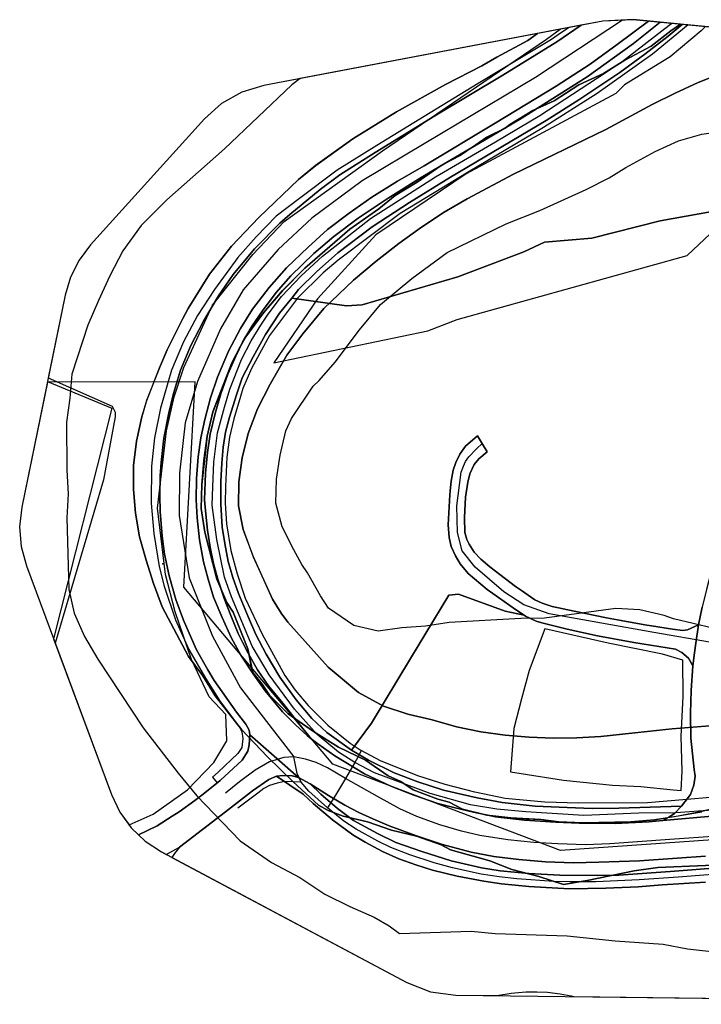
# Model space of a CAD drawing. Header units: inches. Extents: x 25 to 349, y 3 to 209.
# Tile 1 of 2: x 25 to 168, y 3 to 209. Entities that reach past the tile are written whole.
import ezdxf

# ---------------------------------------------------------------- set-up
doc = ezdxf.new("R2010")
doc.units = ezdxf.units.IN
doc.header["$MEASUREMENT"] = 0
for name, color, linetype in [('Aadt', 10, 'Continuous'), ('Aktsomhetsomraade', 10, 'Continuous'), ('Arealressursflate', 10, 'Continuous'), ('Dekningskart', 10, 'Continuous'), ('Innland_aas_fjellandskap', 10, 'Continuous'), ('Kartlagtfriluftslivsomraade', 10, 'Continuous'), ('Loesmasseflate', 10, 'Continuous'), ('Maringrenseflate', 10, 'Continuous'), ('Mulig_marin_leire', 10, 'Continuous'), ('Sportidrettplass', 10, 'Continuous'), ('Strategiskstoykart_lden', 10, 'Continuous'), ('Tettsted', 10, 'Continuous'), ('Trafikkulykke', 10, 'Continuous'), ('Veglenke', 10, 'Continuous')]:
    doc.layers.add(name, color=color, linetype=linetype)

# ---------------------------------------------------------------- blocks, each defined once
blk = doc.blocks.new('Alle_data_FeatureWriter_3_0_FMEBLOCK1')
at = {"layer": 'Arealressursflate'}
for points in [[(-15.66, -11.59, 0), (-15.98, -16.73, 0), (-16.14, -21.5, 0), (-16.09, -26.74, 0), (-15.39, -33.3, 0), (-15.17, -34.69, 0), (-15.43, -36.55, 0), (-16.14, -38.57, 0), (-18, -40.99, 0), (-19.51, -42.53, 0), (-20.69, -43.26, 0), (-21.91, -43.96, 0), (-3.69, -42.36, 0), (-4.63, -41.93, 0), (-5.37, -41.36, 0), (-6.12, -40.43, 0), (-8.36, -36.47, 0), (-9.2, -33.9, 0), (-10.04, -29.63, 0), (-10.17, -26.6, 0), (-10.21, -20.94, 0), (-9.97, -16.03, 0), (-9.57, -11.62, 0), (-9.54, -11.34, 0), (-9.02, -7.23, 0), (-7.34, 1.61, 0), (-5.36, 8.99, 0), (-4.58, 10.66, 0), (-2.75, 12.94, 0), (-0.31, 14.95, 0), (1.67, 15.83, 0), (10.63, 19.33, 0), (14.54, 20.92, 0), (16.01, 21.68, 0), (17.06, 22.34, 0), (18.08, 23.21, 0), (19.06, 24.25, 0), (19.8, 25.13, 0), (20.51, 26.26, 0), (20.99, 27.27, 0), (21.58, 28.99, 0), (21.82, 30.5, 0), (21.91, 32.16, 0), (21.73, 33.68, 0), (21.43, 35.39, 0), (20.94, 36.82, 0), (20.28, 38, 0), (19.5, 39.35, 0), (18.82, 40.06, 0), (16.77, 41.49, 0), (14.22, 43.27, 0), (12.46, 43.68, 0), (10.18, 43.96, 0), (8.18, 43.83, 0), (5.98, 43.35, 0), (4.37, 42.66, 0), (3.27, 42.05, 0), (1.37, 40.61, 0), (0.36, 39.58, 0), (0.09, 39.05, 0), (-1.18, 36.7, 0), (-2.57, 33.12, 0), (-5.14, 26.54, 0), (-6.83, 22.37, 0), (-7.9, 19.68, 0), (-8.25, 18.74, 0), (-9.45, 15.69, 0), (-11.28, 10.35, 0), (-12.81, 4.37, 0), (-13.72, 0.7, 0), (-14.44, -2.98, 0), (-15.01, -6.84, 0), (-15.31, -8.85, 0)], [(1.07, 24.29, 0), (0.94, 24.86, 0), (1.21, 25.81, 0), (2.91, 30.34, 0), (4.53, 34.91, 0), (5.33, 36.09, 0), (6.35, 36.9, 0), (7.52, 37.49, 0), (8.99, 38.04, 0), (10.56, 38.06, 0), (12.12, 37.69, 0), (13.43, 36.97, 0), (14.44, 36.08, 0), (15.39, 34.71, 0), (15.87, 33.58, 0), (15.98, 32.13, 0), (15.89, 30.65, 0), (15.19, 28.88, 0), (13.77, 27.26, 0), (11.42, 26.17, 0), (6.43, 24.1, 0), (3.56, 23.05, 0), (2.96, 22.99, 0), (2.28, 22.98, 0), (1.94, 23.09, 0), (1.47, 23.47, 0)]]:
    blk.add_polyline3d(points, close=True, dxfattribs=at)
blk = doc.blocks.new('Alle_data_FeatureWriter_3_0_FMEBLOCK2')
at = {"layer": 'Strategiskstoykart_lden'}
for points in [[(108.64, 60.63, 0), (110.13, 63.71, 0), (7.3, 73.58, 0), (7.27, 73.54, 0), (5.61, 72.39, 0), (0.78, 69.85, 0), (-3.86, 67.75, 0), (-13.83, 63.77, 0), (-18.68, 61.53, 0), (-23.52, 59.13, 0), (-33.18, 53.9, 0), (-52.57, 44.59, 0), (-62.23, 39.42, 0), (-67.04, 36.61, 0), (-71.83, 33.47, 0), (-76.6, 30.06, 0), (-81.35, 26.36, 0), (-86.08, 22.35, 0), (-92.29, 16.42, 0), (-96.7, 11.1, 0), (-100.01, 6.62, 0), (-103.5, 0.6, 0), (-106.16, -4.6, 0), (-108.14, -9.75, 0), (-109.38, -14.85, 0), (-110.11, -19.91, 0), (-110.13, -24.92, 0), (-109.17, -29.86, 0), (-107.06, -35.59, 0), (-103.04, -44.47, 0), (-101.21, -47.42, 0), (-99.83, -49.25, 0), (-91.35, -58.68, 0), (-85.01, -64.02, 0), (-79.8, -66.84, 0), (-74.67, -68.52, 0), (-69.58, -69.73, 0), (-64.46, -71.22, 0), (-59.38, -72.26, 0), (-54.32, -72.95, 0), (-49.28, -73.4, 0), (-44.25, -73.58, 0), (-39.25, -73.49, 0), (-34.26, -73.21, 0), (-19.34, -71.6, 0), (-4.39, -70.43, 0), (5.66, -70.79, 0), (20.68, -70.57, 0), (25.62, -69.53, 0), (35.54, -68.14, 0), (45.5, -67.26, 0), (50.53, -67.44, 0), (55.51, -67, 0), (69.06, -67.43, 0), (70.75, -67.31, 0), (75.24, -62.56, 0), (79.71, -54.93, 0), (81.09, -51.55, 0), (82.76, -46.42, 0), (84.83, -41.27, 0), (86.22, -36.16, 0), (90.77, -25.82, 0), (92.52, -23.37, 0), (98.34, -10.25, 0), (100.97, -0.04, 0), (103.31, 5.13, 0), (105.11, 10.27, 0), (104.31, 15.22, 0), (104.13, 20.22, 0), (102.27, 30.11, 0), (104.93, 40.32, 0), (105.72, 45.39, 0), (106.21, 50.44, 0), (107.06, 55.51, 0)], [(-86, -50.01, 0), (-91.27, -46.33, 0), (-92.96, -43.76, 0), (-95.7, -38.94, 0), (-96.92, -37.17, 0), (-98.59, -34.13, 0), (-101, -29.29, 0), (-102.35, -24.37, 0), (-102.23, -19.35, 0), (-101.46, -14.29, 0), (-100.26, -9.19, 0), (-99.07, -6.65, 0), (-94.54, 0.12, 0), (-93.27, 1.32, 0), (-89.88, 5.17, 0), (-84.82, 11.94, 0), (-80.38, 17.26, 0), (-73.84, 22.73, 0), (-66.45, 28.18, 0), (-54.09, 34.14, 0), (-47.02, 36.93, 0), (-37.31, 41.35, 0), (-32.47, 43.81, 0), (-28.98, 45.93, 0), (-22.83, 49.29, 0), (-17.98, 51.55, 0), (-13.07, 52.96, 0), (-8.1, 53.64, 0), (-3.08, 53.51, 0), (0.23, 53, 0), (12.15, 50.59, 0), (17.21, 49.94, 0), (27.29, 49.2, 0), (32.34, 48.53, 0), (37.45, 47.17, 0), (42.63, 44.75, 0), (48.38, 41.35, 0), (53.82, 36.73, 0), (58.34, 35.21, 0), (61.89, 32.28, 0), (64.83, 27.48, 0), (69.1, 24.63, 0), (71.3, 22.92, 0), (79.46, 19.81, 0), (80.73, 18.58, 0), (84.6, 13.84, 0), (87.44, 9.03, 0), (88.13, 4.06, 0), (89.39, -0.86, 0), (88.72, -5.92, 0), (86.64, -10.96, 0), (83.92, -16.28, 0), (77.86, -21.71, 0), (77.42, -22.4, 0), (72.91, -27.07, 0), (71.5, -32.18, 0), (68.36, -37.42, 0), (64.15, -42.72, 0), (61.84, -47.9, 0), (60.07, -53.03, 0), (59.57, -53.6, 0), (54.71, -55.74, 0), (49.79, -56.98, 0), (44.8, -57.24, 0), (34.79, -57.39, 0), (31.65, -60.04, 0), (30, -60.59, 0), (20.07, -61.96, 0), (12.1, -61.42, 0), (9.98, -60.89, 0), (4.75, -57.8, 0), (3.09, -57.04, 0), (-0.48, -54.76, 0), (-5.67, -52.21, 0), (-10.8, -50.55, 0), (-18.99, -48.57, 0), (-21, -47.89, 0), (-26.1, -46.72, 0), (-31.13, -46.42, 0), (-46.02, -48.41, 0), (-51.03, -48.5, 0), (-66, -49.32, 0), (-70.96, -50.14, 0), (-75.95, -50.44, 0), (-80.91, -51.18, 0)]]:
    blk.add_polyline3d(points, close=True, dxfattribs=at)
blk = doc.blocks.new('Alle_data_FeatureWriter_3_0_FMEBLOCK3')
at = {"layer": 'Strategiskstoykart_lden'}
for points in [[(-45.04, 100.15, 0), (-43, 101.61, 0), (-92.74, 92.17, 0), (-94.5, 90.85, 0), (-108.59, 77.45, 0), (-120.73, 66.73, 0), (-126.06, 61.35, 0), (-129.89, 56.07, 0), (-132.66, 50.86, 0), (-135.04, 45.68, 0), (-137.25, 40.52, 0), (-140.58, 30.26, 0), (-141.03, 25.22, 0), (-141.69, 20.16, 0), (-141.63, 10.14, 0), (-141.36, 5.15, 0), (-141.64, 0.12, 0), (-141.2, -14.88, 0), (-140.12, -19.82, 0), (-137.95, -24.68, 0), (-135.14, -29.49, 0), (-125.68, -43.86, 0), (-118.32, -53.36, 0), (-114.38, -58.1, 0), (-105.34, -67.48, 0), (-98.76, -72.03, 0), (-92.83, -75.21, 0), (-87.58, -78.67, 0), (-82.38, -81.28, 0), (-77.22, -83.47, 0), (-74.08, -85.33, 0), (-71.96, -86.95, 0), (-56.96, -86.46, 0), (-51.92, -86.94, 0), (-36.85, -87.43, 0), (-26.75, -88.48, 0), (-16.69, -89.13, 0), (-11.61, -90.13, 0), (-6.56, -90.66, 0), (3.39, -89.59, 0), (8.32, -88.5, 0), (13.29, -87.84, 0), (18.27, -87.42, 0), (28.43, -89.31, 0), (33.52, -90.56, 0), (38.58, -91.23, 0), (43.67, -92.36, 0), (48.64, -91.69, 0), (53.71, -92.61, 0), (58.76, -93.1, 0), (63.93, -95.44, 0), (69.2, -99.04, 0), (71.39, -101.46, 0), (83.24, -101.61, 0), (81.59, -99.43, 0), (76.71, -94.76, 0), (73.77, -92.84, 0), (68.48, -88.82, 0), (63.82, -85.64, 0), (63.2, -84.98, 0), (57.92, -81.12, 0), (52.69, -78.08, 0), (47.56, -76.42, 0), (42.45, -75.03, 0), (37.41, -74.51, 0), (27.37, -74.28, 0), (17.27, -73.16, 0), (2.19, -72.56, 0), (-7.82, -72.66, 0), (-17.82, -73.08, 0), (-22.78, -73.78, 0), (-32.66, -75.81, 0), (-37.61, -76.65, 0), (-42.74, -74.99, 0), (-48.39, -73.5, 0), (-52.99, -71.67, 0), (-61.28, -69.39, 0), (-63.25, -68.35, 0), (-68.39, -66.5, 0), (-73.59, -65.25, 0), (-78.62, -63.53, 0), (-83.72, -62.33, 0), (-86.86, -61.17, 0), (-88.89, -60.07, 0), (-94.24, -55.18, 0), (-99.62, -49.94, 0), (-105.04, -44.21, 0), (-110.55, -37.12, 0), (-113.13, -32.95, 0), (-116.13, -28.91, 0), (-121.64, -18.52, 0), (-123.48, -13.64, 0), (-125.04, -8.73, 0), (-126.39, -3.82, 0), (-127.28, 1.13, 0), (-127.71, 6.11, 0), (-127.65, 11.13, 0), (-127.02, 16.18, 0), (-125.93, 21.27, 0), (-124.92, 24.73, 0), (-122.25, 31.55, 0), (-120.65, 35.33, 0), (-117.35, 41.92, 0), (-116.25, 43.97, 0), (-111.75, 51.17, 0), (-107.15, 57.03, 0), (-101.39, 63.08, 0), (-93.1, 71.03, 0), (-89.51, 73.94, 0), (-81.73, 79.5, 0), (-72.57, 85.16, 0), (-62.3, 90.89, 0), (-54.68, 94.8, 0), (-51.56, 96.66, 0)], [(136.87, -30.39, 0), (135.78, -34.64, 0), (141.69, -18.96, 0), (140.94, -20.09, 0)]]:
    blk.add_polyline3d(points, close=True, dxfattribs=at)
blk = doc.blocks.new('Alle_data_FeatureWriter_3_0_FMEBLOCK4')
at = {"layer": 'Strategiskstoykart_lden'}
for points in [[(59.49, -100.8, 0), (61.13, -102.98, 0), (72.57, -103.12, 0), (77.12, -102.71, 0), (81.49, -101.39, 0), (85.51, -99.21, 0), (85.62, -99.12, 0), (78.62, -94.44, 0), (71.12, -89.96, 0), (66.17, -86.71, 0), (64.55, -85.41, 0), (60.44, -80.69, 0), (58.46, -75.81, 0), (60.39, -70.67, 0), (64.73, -66.22, 0), (69.27, -60.02, 0), (72.01, -54.82, 0), (73.76, -52.14, 0), (75.07, -49.59, 0), (77.11, -44.44, 0), (78.01, -41.31, 0), (78.82, -39.3, 0), (86.59, -20.83, 0), (87.66, -18.64, 0), (94.03, -3.16, 0), (96.39, 2.02, 0), (98.24, 7.16, 0), (100.43, 12.33, 0), (102.39, 17.48, 0), (104.75, 22.65, 0), (107.94, 31.84, 0), (110.61, 38.1, 0), (113.28, 43.3, 0), (118, 53.65, 0), (121.52, 63.92, 0), (124.88, 76.03, 0), (127.92, 84.42, 0), (128.87, 86.42, 0), (113.9, 87.86, 0), (112.16, 83.31, 0), (106.4, 62.86, 0), (104.59, 57.72, 0), (102.22, 52.54, 0), (99.51, 47.34, 0), (97.09, 43.62, 0), (93.06, 31.85, 0), (89.96, 21.61, 0), (88.8, 19.01, 0), (88.13, 16.47, 0), (82.95, 6.09, 0), (81.37, 0.96, 0), (80.17, -0.78, 0), (78.71, -4.23, 0), (76.24, -9.42, 0), (73.49, -19.63, 0), (71.28, -24.8, 0), (67.38, -32.69, 0), (66.5, -35.16, 0), (65.09, -40.27, 0), (63.17, -44.09, 0), (58.44, -48, 0), (53.59, -50.34, 0), (49.49, -51.39, 0), (43.81, -53.73, 0), (38.77, -53.27, 0), (28.84, -54.58, 0), (23.86, -55.07, 0), (18.85, -55.05, 0), (13.75, -53.9, 0), (3.77, -54.46, 0), (-1.13, -56.07, 0), (-6.07, -57.04, 0), (-10.97, -58.63, 0), (-20.84, -60.71, 0), (-27.01, -61.78, 0), (-30.72, -62.77, 0), (-35.67, -63.68, 0), (-40.63, -64.45, 0), (-45.6, -64.92, 0), (-55.61, -65.12, 0), (-60.64, -64.88, 0), (-64.41, -64.42, 0), (-70.72, -64.09, 0), (-75.77, -63.53, 0), (-80.87, -62.25, 0), (-83.67, -60.76, 0), (-86.03, -60.16, 0), (-91.17, -58.22, 0), (-93.79, -56.46, 0), (-96.39, -55.28, 0), (-101.16, -51.97, 0), (-106.84, -49.28, 0), (-112.08, -45.99, 0), (-117.35, -42.25, 0), (-121.29, -38.35, 0), (-122.8, -36.04, 0), (-124.82, -33.59, 0), (-125.84, -28.65, 0), (-128.87, -20.96, 0), (-130.2, -18.93, 0), (-132.35, -14.07, 0), (-134.83, -4.23, 0), (-135.57, 0.73, 0), (-135.48, 5.75, 0), (-135.01, 10.79, 0), (-134.36, 15.85, 0), (-133.13, 20.95, 0), (-129.17, 31.25, 0), (-126.48, 36.45, 0), (-122.55, 41.74, 0), (-118.58, 46.36, 0), (-113.9, 51.04, 0), (-104.45, 59.26, 0), (-98.39, 63.48, 0), (-94.92, 66.27, 0), (-90.34, 69.06, 0), (-85.34, 72.56, 0), (-81.29, 74.71, 0), (-75.74, 78.52, 0), (-71.89, 80.38, 0), (-70.91, 81.14, 0), (-66.11, 84.09, 0), (-61.65, 86.11, 0), (-56.47, 89.49, 0), (-51.31, 91.85, 0), (-46.81, 94.65, 0), (-41.33, 97.56, 0), (-37.22, 100.79, 0), (-35.19, 102.17, 0), (-45.11, 103.12, 0), (-51.45, 102.83, 0), (-65.1, 100.24, 0), (-67.14, 98.78, 0), (-73.67, 95.29, 0), (-76.79, 93.43, 0), (-84.41, 89.52, 0), (-94.67, 83.79, 0), (-103.83, 78.13, 0), (-111.62, 72.57, 0), (-115.21, 69.66, 0), (-123.49, 61.71, 0), (-129.25, 55.66, 0), (-133.85, 49.8, 0), (-138.36, 42.6, 0), (-139.46, 40.55, 0), (-142.76, 33.96, 0), (-144.36, 30.18, 0), (-147.03, 23.36, 0), (-148.04, 19.9, 0), (-149.12, 14.81, 0), (-149.76, 9.76, 0), (-149.81, 4.74, 0), (-149.39, -0.24, 0), (-148.49, -5.19, 0), (-147.14, -10.1, 0), (-145.59, -15.01, 0), (-143.74, -19.89, 0), (-138.24, -30.28, 0), (-135.23, -34.32, 0), (-132.65, -38.49, 0), (-127.14, -45.58, 0), (-121.73, -51.31, 0), (-116.35, -56.55, 0), (-110.99, -61.44, 0), (-108.96, -62.54, 0), (-105.82, -63.7, 0), (-100.73, -64.9, 0), (-95.69, -66.62, 0), (-90.5, -67.87, 0), (-85.35, -69.72, 0), (-83.38, -70.76, 0), (-75.1, -73.04, 0), (-70.49, -74.87, 0), (-64.84, -76.36, 0), (-59.71, -78.02, 0), (-54.76, -77.18, 0), (-44.88, -75.15, 0), (-39.92, -74.45, 0), (-29.93, -74.03, 0), (-19.91, -73.93, 0), (-4.84, -74.53, 0), (5.26, -75.65, 0), (15.3, -75.88, 0), (20.35, -76.4, 0), (25.46, -77.79, 0), (30.59, -79.45, 0), (35.81, -82.49, 0), (41.09, -86.35, 0), (41.71, -87.01, 0), (46.37, -90.19, 0), (51.67, -94.21, 0), (54.6, -96.13, 0)], [(118.83, -21.46, 0), (119.59, -20.33, 0), (148.4, 56.14, 0), (149.56, 60.55, 0), (149.81, 65.11, 0), (149.13, 69.62, 0), (147.55, 73.9, 0), (147.03, 74.73, 0), (145.06, 73.99, 0), (140.89, 70.3, 0), (140.36, 69.63, 0), (137.8, 65.07, 0), (136.06, 59.46, 0), (132.41, 49.66, 0), (129.86, 44.46, 0), (125.18, 34.11, 0), (123.23, 28.24, 0), (121.51, 23.83, 0), (119.04, 16.6, 0), (109.57, -7.07, 0), (104.89, -22.44, 0), (103.1, -27.57, 0), (101, -32.73, 0), (97.88, -38.87, 0), (89.65, -58.59, 0), (87.86, -63.72, 0), (86.56, -68.83, 0), (86.18, -73.86, 0), (87.44, -78.79, 0), (90.7, -83.57, 0), (94.38, -87.22, 0), (113.68, -36.01, 0), (114.77, -31.76, 0)]]:
    blk.add_polyline3d(points, close=True, dxfattribs=at)

msp = doc.modelspace()

# ---------------------------------------------------------------- linework, layer by layer
at = {"layer": 'Aadt'}
for points in [[(151.68, 208.8, 0), (133.44, 196.81, 0), (110.43, 183.12, 0), (97.08, 175.13, 0), (86.57, 167.3, 0), (79.47, 160.79, 0), (72.16, 152.34, 0), (67.39, 144.13, 0), (62.59, 133.09, 0), (60.04, 124.49, 0), (58.8, 113.91, 0), (58.79, 105.03, 0), (60.88, 92.01, 0), (65.73, 79.79, 0), (71.63, 68.94, 0), (77.08, 61.9, 0), (82.75, 54.5, 0)], [(171.56, 37.87, 0), (161.53, 37.16, 0), (149.01, 36.26, 0), (143.9, 36.06, 0), (138.09, 36.29, 0), (133.09, 36.55, 0), (127.59, 37.14, 0), (121.75, 38.03, 0), (117.92, 38.92, 0), (113.35, 40.29, 0), (108.57, 42.03, 0), (104.96, 43.62, 0), (100.28, 46.23, 0), (93.63, 50, 0), (89.82, 52.18, 0), (87.49, 53.31, 0), (85.24, 54.02, 0), (82.75, 54.5, 0)]]:
    msp.add_polyline3d(points, dxfattribs=at)
at = {"layer": 'Aktsomhetsomraade'}
msp.add_polyline3d([(328.5, 192.15, 0), (153.86, 208.9, 0), (147.52, 208.61, 0), (76.53, 195.15, 0), (71.89, 193.74, 0), (67.66, 191.36, 0), (64.04, 188.13, 0), (40.2, 161.72, 0), (37.8, 158.54, 0), (36.01, 154.99, 0), (34.87, 151.19, 0), (25.8, 106.82, 0), (25.34, 102.69, 0), (25.66, 98.54, 0), (26.75, 94.53, 0), (44.57, 46.59, 0), (46.32, 42.92, 0), (48.71, 39.64, 0), (51.65, 36.83, 0), (55.05, 34.6, 0), (106.46, 7.23, 0), (111.44, 5.29, 0), (116.75, 4.59, 0), (271.54, 2.67, 0)], dxfattribs=at)
msp.add_polyline3d([(328.5, 192.15, 0), (153.86, 208.9, 0), (147.52, 208.61, 0), (76.53, 195.15, 0), (71.89, 193.74, 0), (67.66, 191.36, 0), (64.04, 188.13, 0), (40.2, 161.72, 0), (37.8, 158.54, 0), (36.01, 154.99, 0), (34.87, 151.19, 0), (25.8, 106.82, 0), (25.34, 102.69, 0), (25.66, 98.54, 0), (26.75, 94.53, 0), (44.57, 46.59, 0), (46.32, 42.92, 0), (48.71, 39.64, 0), (51.65, 36.83, 0), (55.05, 34.6, 0), (106.46, 7.23, 0), (111.44, 5.29, 0), (116.75, 4.59, 0), (271.54, 2.67, 0)], dxfattribs=at)
msp.add_polyline3d([(328.5, 192.15, 0), (153.86, 208.9, 0), (147.52, 208.61, 0), (76.53, 195.15, 0), (71.89, 193.74, 0), (67.66, 191.36, 0), (64.04, 188.13, 0), (40.2, 161.72, 0), (37.8, 158.54, 0), (36.01, 154.99, 0), (34.87, 151.19, 0), (25.8, 106.82, 0), (25.34, 102.69, 0), (25.66, 98.54, 0), (26.75, 94.53, 0), (44.57, 46.59, 0), (46.32, 42.92, 0), (48.71, 39.64, 0), (51.65, 36.83, 0), (55.05, 34.6, 0), (106.46, 7.23, 0), (111.44, 5.29, 0), (116.75, 4.59, 0), (271.54, 2.67, 0)], dxfattribs=at)
at = {"layer": 'Arealressursflate'}
for points in [[(178.35, 42.79, 0), (160.13, 41.19, 0), (157.19, 40.89, 0), (150.1, 40.52, 0), (142.6, 40.62, 0), (137.7, 40.84, 0), (131.09, 41.27, 0), (125.03, 41.96, 0), (120.41, 42.92, 0), (116.88, 43.78, 0), (112.94, 44.73, 0), (107.92, 46.44, 0), (103.11, 48.35, 0), (97.56, 50.95, 0), (91.4, 54.72, 0), (87.83, 57.22, 0), (86.45, 58.3, 0), (85.57, 58.99, 0), (83.1, 61.19, 0), (80.38, 63.91, 0), (76.8, 68.3, 0), (74.27, 71.87, 0), (71.69, 75.83, 0), (69.68, 79.52, 0), (67.75, 83.67, 0), (65.93, 87.92, 0), (64.82, 91.73, 0), (63.88, 95.37, 0), (63.04, 99.98, 0), (62.55, 104.53, 0), (62.3, 108.36, 0), (62.39, 112.81, 0), (62.74, 117.33, 0), (63.29, 121.34, 0), (64.11, 125.19, 0), (65.31, 129.7, 0), (66.77, 134.03, 0), (69.07, 139.46, 0), (71.6, 144.19, 0), (74.15, 148.24, 0), (77.63, 152.84, 0), (81.22, 156.92, 0), (85.78, 161.29, 0), (89.87, 164.94, 0), (94.38, 168.37, 0), (99.13, 171.7, 0), (104.47, 175.08, 0), (110.09, 178.3, 0), (124.94, 187.22, 0), (137.73, 195.01, 0), (144.89, 199.62, 0), (150.53, 203.7, 0), (157.08, 208.58, 0), (157.1, 208.59, 0), (153.86, 208.9, 0), (147.52, 208.61, 0), (142.96, 207.75, 0), (137.9, 204.25, 0), (126.58, 197.27, 0), (112.31, 188.78, 0), (99.82, 181.07, 0), (92.41, 176.43, 0), (88.29, 173.31, 0), (81.98, 168.08, 0), (79.83, 166.28, 0), (74.52, 160.91, 0), (70.04, 155.51, 0), (66.98, 151.05, 0), (63.87, 145.73, 0), (61.18, 140.69, 0), (59.06, 135.52, 0), (57.56, 130.6, 0), (56.56, 126.53, 0), (55.56, 121.27, 0), (55.01, 116.18, 0), (54.8, 113.33, 0), (54.72, 109.27, 0), (54.76, 105.88, 0), (55.18, 100.69, 0), (55.71, 96.97, 0), (56.66, 92.41, 0), (58.05, 87.45, 0), (59.64, 83.12, 0), (62.31, 77.08, 0), (64.75, 72.74, 0), (66.07, 70.51, 0), (70.74, 63.83, 0), (72.72, 61.35, 0), (73.46, 60.12, 0), (73.57, 59.1, 0), (83.75, 50.17, 0), (86.19, 48.88, 0), (90.02, 46.39, 0), (93.47, 44.37, 0), (96.43, 42.87, 0), (99.33, 41.51, 0), (102.79, 40.06, 0), (108.49, 37.99, 0), (113.93, 36.12, 0), (119.94, 34.54, 0), (124.72, 33.61, 0), (129.95, 32.97, 0), (135.5, 32.54, 0), (141.35, 32.32, 0), (146.67, 32.44, 0), (155.24, 32.7, 0), (163.11, 33.3, 0), (169.05, 33.7, 0)], [(211.23, 203.4, 0), (164.15, 207.92, 0), (161.21, 205.45, 0), (156.32, 201.7, 0), (151.09, 197.82, 0), (142.48, 192.15, 0), (135.67, 187.81, 0), (124.67, 181.29, 0), (115.59, 175.9, 0), (107, 170.63, 0), (99.22, 165.5, 0), (91.99, 160.08, 0), (87.5, 156.12, 0), (83.76, 152.37, 0), (82.34, 150.61, 0), (93.82, 149, 0), (97.13, 149.19, 0), (117.13, 155.03, 0), (130.99, 160.29, 0), (135.3, 162.34, 0), (145.21, 163.11, 0), (159.55, 166.74, 0), (180.57, 170.57, 0)], [(180.57, 170.57, 0), (159.55, 166.74, 0), (145.21, 163.11, 0), (135.3, 162.34, 0), (130.99, 160.29, 0), (117.13, 155.03, 0), (97.13, 149.19, 0), (93.82, 149, 0), (82.34, 150.61, 0), (79.8, 147.45, 0), (76.88, 142.98, 0), (74.23, 138.32, 0), (71.98, 133.92, 0), (70.77, 130.33, 0), (69.27, 125.65, 0), (68.47, 122.52, 0), (67.95, 119.4, 0), (67.7, 115.99, 0), (67.51, 112.17, 0), (67.51, 107.4, 0), (67.78, 102.63, 0), (68.35, 99.2, 0), (69.04, 95.45, 0), (69.97, 92.04, 0), (71.16, 88.75, 0), (73.27, 83.68, 0), (74.85, 80.11, 0), (76.97, 75.99, 0), (79.83, 71.18, 0), (83.24, 66.46, 0), (86.59, 62.51, 0), (89.69, 59.61, 0), (94.88, 55.93, 0), (99.05, 61.54, 0), (107.22, 75.09, 0), (115.24, 88.39, 0), (117.31, 88.56, 0), (127.04, 85.01, 0), (131.07, 84.16, 0), (129.22, 85.38, 0), (123.31, 89.54, 0), (119.29, 92.91, 0), (117.61, 94.94, 0), (116.64, 96.58, 0), (115.77, 98.54, 0), (115.3, 100.47, 0), (115.11, 103.13, 0), (115.48, 109.39, 0), (115.53, 110.24, 0), (115.76, 112.22, 0), (116.16, 114.56, 0), (116.76, 116.18, 0), (117.58, 117.89, 0), (118.78, 119.6, 0), (121.26, 121.73, 0), (122.31, 120.02, 0), (123.31, 118.4, 0), (121.53, 116.89, 0), (120.54, 115.75, 0), (119.68, 113.77, 0), (119.23, 112.03, 0), (118.77, 108.89, 0), (118.57, 104.62, 0), (118.61, 101.51, 0), (119.03, 100.02, 0), (119.54, 99.07, 0), (120.6, 97.37, 0), (121.94, 95.88, 0), (123.82, 94.27, 0), (129.26, 90.16, 0), (130.47, 89.31, 0), (133.29, 87.38, 0), (134.78, 86.68, 0), (136.92, 86.01, 0), (141.54, 84.98, 0), (148.29, 83.61, 0), (151.34, 83.05, 0), (152.49, 82.84, 0), (156.71, 82.08, 0), (157.75, 81.93, 0), (162.14, 81.22, 0), (164.31, 80.96, 0), (165.27, 81.13, 0), (167.6, 82.17, 0), (168.32, 85.85, 0)], [(169.02, 28.25, 0), (159.99, 27.71, 0), (154.92, 27.3, 0), (148.16, 27.02, 0), (140.54, 26.85, 0), (132.01, 27.33, 0), (126.26, 27.88, 0), (122.62, 28.44, 0), (116.99, 29.54, 0), (111.86, 30.79, 0), (108.32, 31.88, 0), (104.76, 33.14, 0), (101.36, 34.65, 0), (97.71, 36.61, 0), (95.16, 38.18, 0), (90.89, 41.28, 0), (86.82, 44.72, 0), (84.74, 46.65, 0), (79.18, 50.48, 0), (77.58, 49.77, 0), (74.12, 47.39, 0), (68.49, 42.95, 0), (58.81, 35.6, 0), (57.77, 34.29, 0), (57.23, 33.45, 0), (106.46, 7.23, 0), (111.44, 5.29, 0), (116.75, 4.59, 0), (125.09, 4.49, 0), (125.31, 4.53, 0), (128.32, 4.98, 0), (131.41, 5.25, 0), (133.72, 5.31, 0), (135.92, 5.19, 0), (138.61, 4.84, 0), (140.86, 4.45, 0), (141.4, 4.28, 0), (229.91, 3.18, 0)], [(172.45, 31.35, 0), (161.63, 30.47, 0), (150.86, 29.75, 0), (146.38, 29.66, 0), (138.55, 29.73, 0), (132, 30.09, 0), (126.01, 30.61, 0), (122.1, 31.25, 0), (115.78, 32.69, 0), (109.58, 34.68, 0), (104.16, 36.55, 0), (100.3, 38.42, 0), (95.32, 41.17, 0), (91.94, 43.66, 0), (88.43, 46.68, 0), (86.19, 48.88, 0), (83.75, 50.17, 0), (82.44, 50.51, 0), (80.5, 50.62, 0), (79.18, 50.48, 0), (84.74, 46.65, 0), (86.82, 44.72, 0), (90.89, 41.28, 0), (95.16, 38.18, 0), (97.71, 36.61, 0), (101.36, 34.65, 0), (104.76, 33.14, 0), (108.32, 31.88, 0), (111.86, 30.79, 0), (116.99, 29.54, 0), (122.62, 28.44, 0), (126.26, 27.88, 0), (132.01, 27.33, 0), (140.54, 26.85, 0), (148.16, 27.02, 0), (154.92, 27.3, 0), (159.99, 27.71, 0), (169.02, 28.25, 0)], [(169.05, 33.7, 0), (163.11, 33.3, 0), (155.24, 32.7, 0), (146.67, 32.44, 0), (141.35, 32.32, 0), (135.5, 32.54, 0), (129.95, 32.97, 0), (124.72, 33.61, 0), (119.94, 34.54, 0), (113.93, 36.12, 0), (108.49, 37.99, 0), (102.79, 40.06, 0), (99.33, 41.51, 0), (96.43, 42.87, 0), (93.47, 44.37, 0), (90.02, 46.39, 0), (86.19, 48.88, 0), (88.43, 46.68, 0), (91.94, 43.66, 0), (95.32, 41.17, 0), (100.3, 38.42, 0), (104.16, 36.55, 0), (109.58, 34.68, 0), (115.78, 32.69, 0), (122.1, 31.25, 0), (126.01, 30.61, 0), (132, 30.09, 0), (138.55, 29.73, 0), (146.38, 29.66, 0), (150.86, 29.75, 0), (161.63, 30.47, 0), (172.45, 31.35, 0)]]:
    msp.add_polyline3d(points, dxfattribs=at)
for points in [[(159.52, 208.36, 0), (157.1, 208.59, 0), (157.08, 208.58, 0), (150.53, 203.7, 0), (144.89, 199.62, 0), (137.73, 195.01, 0), (124.94, 187.22, 0), (110.09, 178.3, 0), (104.47, 175.08, 0), (99.13, 171.7, 0), (94.38, 168.37, 0), (89.87, 164.94, 0), (85.78, 161.29, 0), (81.22, 156.92, 0), (77.63, 152.84, 0), (74.15, 148.24, 0), (71.6, 144.19, 0), (69.07, 139.46, 0), (66.77, 134.03, 0), (65.31, 129.7, 0), (64.11, 125.19, 0), (63.29, 121.34, 0), (62.74, 117.33, 0), (62.39, 112.81, 0), (62.3, 108.36, 0), (62.55, 104.53, 0), (63.04, 99.98, 0), (63.88, 95.37, 0), (64.82, 91.73, 0), (65.93, 87.92, 0), (67.75, 83.67, 0), (69.68, 79.52, 0), (71.69, 75.83, 0), (74.27, 71.87, 0), (76.8, 68.3, 0), (80.38, 63.91, 0), (83.1, 61.19, 0), (85.57, 58.99, 0), (86.45, 58.3, 0), (83.27, 62.19, 0), (80.45, 65.75, 0), (77.49, 69.36, 0), (75.2, 72.73, 0), (73.2, 76.25, 0), (72.06, 78.53, 0), (71.15, 80.35, 0), (69.6, 84.08, 0), (68.19, 87.64, 0), (66.84, 91.75, 0), (65.98, 94.97, 0), (65.25, 98.45, 0), (64.73, 102.01, 0), (64.34, 105.3, 0), (64.08, 108.35, 0), (64.29, 113.94, 0), (64.7, 118.23, 0), (65.24, 122.12, 0), (66.27, 126.45, 0), (67.47, 130.56, 0), (68.99, 134.68, 0), (70.62, 138.45, 0), (72.06, 141.33, 0), (74.05, 144.79, 0), (76.19, 147.95, 0), (79.1, 151.77, 0), (82.16, 155.28, 0), (86.97, 159.94, 0), (91.14, 163.46, 0), (96.29, 167.3, 0), (102.53, 171.55, 0), (109.48, 175.85, 0), (115.81, 179.61, 0), (121.57, 182.99, 0), (130.08, 188.02, 0), (131.2, 188.68, 0), (144.26, 196.95, 0), (153.98, 203.9, 0)], [(164.15, 207.92, 0), (159.52, 208.36, 0), (153.98, 203.9, 0), (144.26, 196.95, 0), (131.2, 188.68, 0), (130.08, 188.02, 0), (121.57, 182.99, 0), (115.81, 179.61, 0), (109.48, 175.85, 0), (102.53, 171.55, 0), (96.29, 167.3, 0), (91.14, 163.46, 0), (86.97, 159.94, 0), (82.16, 155.28, 0), (79.1, 151.77, 0), (76.19, 147.95, 0), (74.05, 144.79, 0), (72.06, 141.33, 0), (70.62, 138.45, 0), (68.99, 134.68, 0), (67.47, 130.56, 0), (66.27, 126.45, 0), (65.24, 122.12, 0), (64.7, 118.23, 0), (64.29, 113.94, 0), (64.08, 108.35, 0), (64.34, 105.3, 0), (64.73, 102.01, 0), (65.25, 98.45, 0), (65.98, 94.97, 0), (66.84, 91.75, 0), (68.19, 87.64, 0), (69.6, 84.08, 0), (71.15, 80.35, 0), (72.06, 78.53, 0), (73.2, 76.25, 0), (75.2, 72.73, 0), (77.49, 69.36, 0), (80.45, 65.75, 0), (83.27, 62.19, 0), (86.45, 58.3, 0), (87.83, 57.22, 0), (91.4, 54.72, 0), (97.56, 50.95, 0), (103.11, 48.35, 0), (107.92, 46.44, 0), (112.94, 44.73, 0), (116.88, 43.78, 0), (120.41, 42.92, 0), (125.03, 41.96, 0), (131.09, 41.27, 0), (137.7, 40.84, 0), (142.6, 40.62, 0), (150.1, 40.52, 0), (157.19, 40.89, 0), (160.13, 41.19, 0), (161.35, 41.88, 0), (162.52, 42.62, 0), (164.04, 44.16, 0), (150.88, 43.74, 0), (145.29, 43.68, 0), (140.04, 43.89, 0), (133.36, 44.19, 0), (126.43, 44.97, 0), (121.19, 45.94, 0), (118.13, 46.6, 0), (114.12, 47.53, 0), (108.77, 49.25, 0), (103.82, 51.16, 0), (98.4, 53.83, 0), (94.88, 55.93, 0), (89.69, 59.61, 0), (86.59, 62.51, 0), (83.24, 66.46, 0), (79.83, 71.18, 0), (76.97, 75.99, 0), (74.85, 80.11, 0), (73.27, 83.68, 0), (71.16, 88.75, 0), (69.97, 92.04, 0), (69.04, 95.45, 0), (68.35, 99.2, 0), (67.78, 102.63, 0), (67.51, 107.4, 0), (67.51, 112.17, 0), (67.7, 115.99, 0), (67.95, 119.4, 0), (68.47, 122.52, 0), (69.27, 125.65, 0), (70.77, 130.33, 0), (71.98, 133.92, 0), (74.23, 138.32, 0), (76.88, 142.98, 0), (79.8, 147.45, 0), (82.34, 150.61, 0), (83.76, 152.37, 0), (87.5, 156.12, 0), (91.99, 160.08, 0), (99.22, 165.5, 0), (107, 170.63, 0), (115.59, 175.9, 0), (124.67, 181.29, 0), (135.67, 187.81, 0), (142.48, 192.15, 0), (151.09, 197.82, 0), (156.32, 201.7, 0), (161.21, 205.45, 0)], [(32.77, 78.33, 0), (44.57, 46.59, 0), (46.32, 42.92, 0), (48.71, 39.64, 0), (50.25, 38.17, 0), (54.13, 40.06, 0), (57.26, 42.06, 0), (58.77, 43, 0), (62.05, 45.38, 0), (63.53, 46.45, 0), (64.14, 46.99, 0), (67.34, 49.56, 0), (71.95, 53.82, 0), (73.16, 55.72, 0), (73.43, 56.99, 0), (73.57, 59.1, 0), (73.46, 60.12, 0), (72.72, 61.35, 0), (70.74, 63.83, 0), (66.07, 70.51, 0), (64.75, 72.74, 0), (62.31, 77.08, 0), (59.64, 83.12, 0), (58.05, 87.45, 0), (56.66, 92.41, 0), (55.71, 96.97, 0), (55.18, 100.69, 0), (54.76, 105.88, 0), (54.72, 109.27, 0), (54.8, 113.33, 0), (55.01, 116.18, 0), (55.56, 121.27, 0), (56.56, 126.53, 0), (57.56, 130.6, 0), (59.06, 135.52, 0), (61.18, 140.69, 0), (63.87, 145.73, 0), (66.98, 151.05, 0), (70.04, 155.51, 0), (74.52, 160.91, 0), (79.83, 166.28, 0), (81.98, 168.08, 0), (88.29, 173.31, 0), (92.41, 176.43, 0), (99.82, 181.07, 0), (112.31, 188.78, 0), (126.58, 197.27, 0), (137.9, 204.25, 0), (142.96, 207.75, 0), (76.53, 195.15, 0), (71.89, 193.74, 0), (67.66, 191.36, 0), (64.04, 188.13, 0), (40.2, 161.72, 0), (37.8, 158.54, 0), (36.01, 154.99, 0), (34.87, 151.19, 0), (31.33, 133.86, 0), (44.73, 127.98, 0), (45.32, 126.7, 0), (45.33, 125.75, 0), (42.93, 112.49, 0)], [(133.57, 82.93, 0), (134.73, 82.54, 0), (140.06, 81.23, 0), (146.44, 79.84, 0), (154.01, 78.48, 0), (162.77, 77.05, 0), (164.08, 76.39, 0), (165.47, 75.14, 0), (166.38, 73.55, 0), (166.72, 76.3, 0), (167.03, 78.31, 0), (167.6, 82.17, 0), (165.27, 81.13, 0), (164.31, 80.96, 0), (162.14, 81.22, 0), (157.75, 81.93, 0), (156.71, 82.08, 0), (152.49, 82.84, 0), (151.34, 83.05, 0), (148.29, 83.61, 0), (141.54, 84.98, 0), (136.92, 86.01, 0), (134.78, 86.68, 0), (133.29, 87.38, 0), (130.47, 89.31, 0), (129.26, 90.16, 0), (123.82, 94.27, 0), (121.94, 95.88, 0), (120.6, 97.37, 0), (119.54, 99.07, 0), (119.03, 100.02, 0), (118.61, 101.51, 0), (118.57, 104.62, 0), (118.77, 108.89, 0), (119.23, 112.03, 0), (119.68, 113.77, 0), (120.54, 115.75, 0), (121.53, 116.89, 0), (123.31, 118.4, 0), (122.31, 120.02, 0), (121.26, 121.73, 0), (118.78, 119.6, 0), (117.58, 117.89, 0), (116.76, 116.18, 0), (116.16, 114.56, 0), (115.76, 112.22, 0), (115.53, 110.24, 0), (115.48, 109.39, 0), (115.11, 103.13, 0), (115.3, 100.47, 0), (115.77, 98.54, 0), (116.64, 96.58, 0), (117.61, 94.94, 0), (119.29, 92.91, 0), (123.31, 89.54, 0), (129.22, 85.38, 0), (131.07, 84.16, 0), (131.33, 83.98, 0)], [(117.31, 88.56, 0), (115.24, 88.39, 0), (107.22, 75.09, 0), (99.05, 61.54, 0), (94.88, 55.93, 0), (98.4, 53.83, 0), (103.82, 51.16, 0), (108.77, 49.25, 0), (114.12, 47.53, 0), (118.13, 46.6, 0), (121.19, 45.94, 0), (126.43, 44.97, 0), (133.36, 44.19, 0), (140.04, 43.89, 0), (145.29, 43.68, 0), (150.88, 43.74, 0), (164.04, 44.16, 0), (165.9, 46.58, 0), (166.61, 48.59, 0), (166.87, 50.46, 0), (166.65, 51.85, 0), (165.94, 58.41, 0), (165.9, 63.65, 0), (166.06, 68.42, 0), (166.38, 73.55, 0), (165.47, 75.14, 0), (164.08, 76.39, 0), (162.77, 77.05, 0), (154.01, 78.48, 0), (146.44, 79.84, 0), (140.06, 81.23, 0), (134.73, 82.54, 0), (133.57, 82.93, 0), (131.33, 83.98, 0), (131.07, 84.16, 0), (127.04, 85.01, 0)], [(50.25, 38.17, 0), (51.65, 36.83, 0), (55.05, 34.6, 0), (56.05, 34.07, 0), (58.81, 35.6, 0), (68.49, 42.95, 0), (74.12, 47.39, 0), (77.58, 49.77, 0), (79.18, 50.48, 0), (80.5, 50.62, 0), (82.44, 50.51, 0), (83.75, 50.17, 0), (73.57, 59.1, 0), (73.43, 56.99, 0), (73.16, 55.72, 0), (71.95, 53.82, 0), (67.34, 49.56, 0), (64.14, 46.99, 0), (63.53, 46.45, 0), (62.05, 45.38, 0), (58.77, 43, 0), (57.26, 42.06, 0), (54.13, 40.06, 0)]]:
    msp.add_polyline3d(points, close=True, dxfattribs=at)
at = {"layer": 'Dekningskart'}
msp.add_polyline3d([(220.41, 40.62, 0), (138.66, 34.87, 0), (90.95, 52.94, 0), (59.76, 90.04, 0), (62.09, 133.07, 0), (31.14, 132.96, 0), (25.8, 106.82, 0), (25.34, 102.69, 0), (25.66, 98.54, 0), (26.75, 94.53, 0), (44.57, 46.59, 0), (46.32, 42.92, 0), (48.71, 39.64, 0), (51.65, 36.83, 0), (55.05, 34.6, 0), (106.46, 7.23, 0), (111.44, 5.29, 0), (116.75, 4.59, 0), (271.54, 2.67, 0)], dxfattribs=at)
at = {"layer": 'Innland_aas_fjellandskap'}
msp.add_polyline3d([(328.5, 192.15, 0), (153.86, 208.9, 0), (147.52, 208.61, 0), (76.53, 195.15, 0), (71.89, 193.74, 0), (67.66, 191.36, 0), (64.04, 188.13, 0), (40.2, 161.72, 0), (37.8, 158.54, 0), (36.01, 154.99, 0), (34.87, 151.19, 0), (25.8, 106.82, 0), (25.34, 102.69, 0), (25.66, 98.54, 0), (26.75, 94.53, 0), (44.57, 46.59, 0), (46.32, 42.92, 0), (48.71, 39.64, 0), (51.65, 36.83, 0), (55.05, 34.6, 0), (106.46, 7.23, 0), (111.44, 5.29, 0), (116.75, 4.59, 0), (271.54, 2.67, 0)], dxfattribs=at)
at = {"layer": 'Kartlagtfriluftslivsomraade'}
msp.add_polyline3d([(44.65, 127.52, 0), (32.44, 79.22, 0), (44.57, 46.59, 0), (46.32, 42.92, 0), (48.27, 40.24, 0), (53.33, 42.5, 0), (60.51, 47.61, 0), (66.05, 53.34, 0), (68.72, 57.84, 0), (68.52, 63.37, 0), (65.04, 67.07, 0), (61.37, 74.86, 0), (57.91, 84.89, 0), (55.87, 92.68, 0), (54.25, 106.61, 0), (56.12, 122.79, 0), (57.69, 129.89, 0), (59.74, 136.02, 0), (65.76, 149.08, 0), (74.22, 159.69, 0), (80.77, 166.63, 0), (101.36, 181.45, 0), (135.74, 204.82, 0), (138.62, 206.93, 0), (76.53, 195.15, 0), (71.89, 193.74, 0), (67.66, 191.36, 0), (64.04, 188.13, 0), (40.2, 161.72, 0), (37.8, 158.54, 0), (36.01, 154.99, 0), (34.87, 151.19, 0), (31.17, 133.1, 0)], close=True, dxfattribs=at)
msp.add_polyline3d([(169.01, 207.45, 0), (168.15, 206.59, 0), (161.65, 201.12, 0), (152.08, 195.24, 0), (150.24, 193.42, 0), (118.87, 176.62, 0), (99.95, 163.84, 0), (87.74, 150.44, 0), (78.56, 137.05, 0), (110.89, 143.7, 0), (116.99, 146.14, 0), (165.18, 159.48, 0), (177.21, 170.79, 0)], dxfattribs=at)
at = {"layer": 'Loesmasseflate'}
msp.add_polyline3d([(328.5, 192.15, 0), (153.86, 208.9, 0), (147.52, 208.61, 0), (76.53, 195.15, 0), (71.89, 193.74, 0), (67.66, 191.36, 0), (64.04, 188.13, 0), (40.2, 161.72, 0), (37.8, 158.54, 0), (36.01, 154.99, 0), (34.87, 151.19, 0), (25.8, 106.82, 0), (25.34, 102.69, 0), (25.66, 98.54, 0), (26.75, 94.53, 0), (44.57, 46.59, 0), (46.32, 42.92, 0), (48.71, 39.64, 0), (51.65, 36.83, 0), (55.05, 34.6, 0), (106.46, 7.23, 0), (111.44, 5.29, 0), (116.75, 4.59, 0), (271.54, 2.67, 0)], dxfattribs=at)
at = {"layer": 'Maringrenseflate'}
msp.add_polyline3d([(328.5, 192.15, 0), (153.86, 208.9, 0), (147.52, 208.61, 0), (76.53, 195.15, 0), (71.89, 193.74, 0), (67.66, 191.36, 0), (64.04, 188.13, 0), (40.2, 161.72, 0), (37.8, 158.54, 0), (36.01, 154.99, 0), (34.87, 151.19, 0), (25.8, 106.82, 0), (25.34, 102.69, 0), (25.66, 98.54, 0), (26.75, 94.53, 0), (44.57, 46.59, 0), (46.32, 42.92, 0), (48.71, 39.64, 0), (51.65, 36.83, 0), (55.05, 34.6, 0), (106.46, 7.23, 0), (111.44, 5.29, 0), (116.75, 4.59, 0), (271.54, 2.67, 0)], dxfattribs=at)
at = {"layer": 'Mulig_marin_leire'}
msp.add_polyline3d([(328.5, 192.15, 0), (153.86, 208.9, 0), (147.52, 208.61, 0), (76.53, 195.15, 0), (71.89, 193.74, 0), (67.66, 191.36, 0), (64.04, 188.13, 0), (40.2, 161.72, 0), (37.8, 158.54, 0), (36.01, 154.99, 0), (34.87, 151.19, 0), (25.8, 106.82, 0), (25.34, 102.69, 0), (25.66, 98.54, 0), (26.75, 94.53, 0), (44.57, 46.59, 0), (46.32, 42.92, 0), (48.71, 39.64, 0), (51.65, 36.83, 0), (55.05, 34.6, 0), (106.46, 7.23, 0), (111.44, 5.29, 0), (116.75, 4.59, 0), (271.54, 2.67, 0)], dxfattribs=at)
at = {"layer": 'Sportidrettplass'}
msp.add_polyline3d([(162.26, 47.56, 0), (163.92, 47.46, 0), (164.17, 51.52, 0), (163.94, 58.8, 0), (164.34, 67.14, 0), (164.32, 74.74, 0), (160, 76.03, 0), (148.66, 78.32, 0), (135.37, 81.32, 0), (132.07, 72.58, 0), (130.51, 66.62, 0), (128.88, 60.46, 0), (128.2, 51.38, 0), (130.4, 51.03, 0), (139.3, 49.59, 0), (149.57, 48.58, 0), (155.48, 48.29, 0)], close=True, dxfattribs=at)
at = {"layer": 'Strategiskstoykart_lden'}
for points in [[(188.66, 205.56, 0), (163.78, 207.95, 0), (161.75, 206.57, 0), (157.65, 203.35, 0), (152.16, 200.43, 0), (147.66, 197.63, 0), (142.5, 195.27, 0), (137.33, 191.9, 0), (132.86, 189.88, 0), (128.06, 186.93, 0), (127.08, 186.16, 0), (123.23, 184.31, 0), (117.68, 180.49, 0), (113.63, 178.35, 0), (108.63, 174.84, 0), (104.05, 172.05, 0), (100.59, 169.27, 0), (94.52, 165.05, 0), (85.08, 156.83, 0), (80.39, 152.14, 0), (76.42, 147.52, 0), (72.49, 142.23, 0), (69.8, 137.03, 0), (65.84, 126.73, 0), (64.62, 121.64, 0), (63.49, 111.54, 0), (63.4, 106.52, 0), (64.14, 101.56, 0), (66.63, 91.71, 0), (68.77, 86.85, 0), (70.1, 84.83, 0), (73.13, 77.14, 0), (74.16, 72.2, 0), (76.17, 69.75, 0), (77.68, 67.43, 0), (81.62, 63.54, 0), (86.89, 59.8, 0), (92.14, 56.51, 0), (97.81, 53.82, 0), (102.58, 50.5, 0), (105.18, 49.32, 0), (107.8, 47.56, 0), (112.95, 45.63, 0), (115.3, 45.03, 0), (118.1, 43.54, 0), (123.2, 42.26, 0), (128.26, 41.69, 0), (134.57, 41.37, 0), (138.33, 40.91, 0), (143.36, 40.66, 0), (148.37, 40.67, 0), (153.37, 40.86, 0), (158.35, 41.34, 0), (168.25, 43.01, 0)], [(176.97, 61.56, 0), (162.02, 60.39, 0), (147.1, 58.78, 0), (142.11, 58.5, 0), (137.1, 58.41, 0), (132.08, 58.59, 0), (127.03, 59.04, 0), (121.98, 59.73, 0), (116.89, 60.77, 0), (111.78, 62.26, 0), (106.68, 63.46, 0), (101.55, 65.15, 0), (96.34, 67.97, 0), (90, 73.31, 0), (81.52, 82.74, 0), (80.14, 84.57, 0), (78.32, 87.52, 0), (74.3, 96.4, 0), (72.18, 102.12, 0), (71.22, 107.07, 0), (71.25, 112.08, 0), (71.97, 117.14, 0), (73.21, 122.24, 0), (75.19, 127.39, 0), (77.86, 132.59, 0), (81.35, 138.61, 0), (84.66, 143.09, 0), (89.07, 148.41, 0), (95.27, 154.34, 0), (100, 158.35, 0), (104.75, 162.05, 0), (109.52, 165.46, 0), (114.31, 168.6, 0), (119.13, 171.41, 0), (128.79, 176.58, 0), (148.17, 185.89, 0), (157.83, 191.12, 0), (162.67, 193.52, 0), (167.52, 195.76, 0), (177.5, 199.73, 0)]]:
    msp.add_polyline3d(points, dxfattribs=at)
at = {"layer": 'Tettsted'}
msp.add_polyline3d([(328.5, 192.15, 0), (153.86, 208.9, 0), (147.52, 208.61, 0), (76.53, 195.15, 0), (71.89, 193.74, 0), (67.66, 191.36, 0), (64.04, 188.13, 0), (40.2, 161.72, 0), (37.8, 158.54, 0), (36.01, 154.99, 0), (34.87, 151.19, 0), (25.8, 106.82, 0), (25.34, 102.69, 0), (25.66, 98.54, 0), (26.75, 94.53, 0), (44.57, 46.59, 0), (46.32, 42.92, 0), (48.71, 39.64, 0), (51.65, 36.83, 0), (55.05, 34.6, 0), (106.46, 7.23, 0), (111.44, 5.29, 0), (116.75, 4.59, 0), (271.54, 2.67, 0)], dxfattribs=at)
at = {"layer": 'Trafikkulykke'}
msp.add_point((55.36, 94.93), dxfattribs=at)
at = {"layer": 'Veglenke'}
msp.add_line((95.58, 53.32), (93.63, 50), dxfattribs=at)
for points in [[(151.68, 208.8, 0), (133.44, 196.81, 0), (110.43, 183.12, 0), (97.08, 175.13, 0), (86.57, 167.3, 0), (79.47, 160.79, 0), (72.16, 152.34, 0), (67.39, 144.13, 0), (62.59, 133.09, 0), (60.04, 124.49, 0), (58.8, 113.91, 0), (58.79, 105.03, 0), (60.88, 92.01, 0), (65.73, 79.79, 0), (71.63, 68.94, 0), (77.08, 61.9, 0), (82.75, 54.5, 0)], [(140.49, 207.28, 0), (138.89, 206.2, 0), (136.74, 204.74, 0), (121.41, 195.51, 0), (111.34, 189.37, 0), (100.17, 182.56, 0), (91.88, 177.4, 0), (83.95, 171.44, 0), (79.1, 167.74, 0), (74.89, 163.44, 0), (71.03, 159.06, 0), (66.16, 152.42, 0), (62.59, 146.93, 0), (59.65, 141.42, 0), (57.13, 135.48, 0), (54.83, 127.51, 0), (53.58, 121.31, 0), (52.94, 115.4, 0), (52.86, 107.61, 0), (53.44, 101.26, 0), (54.58, 94.35, 0), (55.6, 90.27, 0), (57.98, 83.2, 0), (60.76, 76.98, 0), (64.26, 70.97, 0), (67.33, 66.09, 0), (71.43, 60.71, 0), (71.92, 59.72, 0), (72.07, 58.31, 0), (71.87, 56.49, 0), (71.06, 55.17, 0), (66.96, 51.26, 0), (65.77, 50.22, 0), (66.75, 49.08, 0)], [(95.58, 53.32, 0), (92.13, 55.45, 0), (87.64, 59.18, 0), (82.91, 64.48, 0), (77.64, 71.66, 0), (74.03, 77.67, 0), (69.72, 87.99, 0), (68.24, 92.16, 0), (66.65, 100.04, 0), (65.69, 107.19, 0), (65.81, 111.05, 0), (66.01, 116.2, 0), (66.78, 122.4, 0), (68.27, 127.72, 0), (69.38, 131.52, 0), (71.83, 137.76, 0), (73.86, 141.63, 0), (75.89, 144.92, 0), (77.41, 147.19, 0), (80.17, 150.92, 0), (84.29, 155.26, 0), (88.78, 159.34, 0), (98.83, 167.24, 0), (112.48, 176, 0), (125.01, 183.3, 0), (134.36, 188.85, 0), (146.38, 196.75, 0), (151.56, 200.18, 0), (161.43, 207.75, 0), (161.88, 208.13, 0)], [(165.38, 207.8, 0), (157.96, 201.7, 0), (146.35, 193.43, 0), (135.09, 186.3, 0), (119.31, 176.97, 0), (105.09, 168.28, 0), (92.04, 158.56, 0), (88.93, 155.88, 0), (83.54, 150.58, 0), (77.72, 142.77, 0), (73.94, 135.84, 0), (72.07, 131.66, 0), (71.58, 129.98, 0), (70.2, 125.32, 0), (69.27, 121.43, 0), (68.74, 117.27, 0), (68.5, 111.13, 0), (68.39, 107.67, 0), (68.65, 103.34, 0), (69.6, 97.73, 0), (70.9, 92.83, 0), (72.56, 87.72, 0), (76.14, 80.17, 0), (80.93, 71.52, 0), (83.06, 68.5, 0), (85.78, 65.27, 0), (89.88, 61.12, 0), (94.58, 57.35, 0), (96.89, 55.85, 0)], [(118.3, 115.39, 0), (118.78, 116.33, 0), (119.47, 117.37, 0), (121.03, 119.04, 0), (122.25, 120.13, 0)], [(170.27, 78.46, 0), (158.18, 80.58, 0), (136.27, 84.45, 0), (130.98, 86.33, 0), (126.76, 89.08, 0), (120.79, 94.25, 0), (118.02, 97.67, 0), (117.1, 101.51, 0), (116.96, 107.06, 0), (117.82, 114.16, 0), (118.3, 115.39, 0)], [(96.89, 55.85, 0), (96.4, 54.79, 0), (95.58, 53.32, 0)], [(170.05, 46, 0), (165.13, 45.56, 0), (156.87, 44.9, 0), (142.42, 44.82, 0), (135.38, 44.98, 0), (127.04, 45.8, 0), (120.7, 47.12, 0), (114.51, 48.71, 0), (108.75, 50.5, 0), (100.94, 53.7, 0), (96.89, 55.85, 0)], [(82.75, 54.5, 0), (80.7, 54.33, 0), (77.72, 53.44, 0), (74.7, 51.74, 0), (71.39, 49.25, 0), (68.46, 46.88, 0)], [(84.35, 49.17, 0), (83.5, 51.04, 0), (82.75, 54.5, 0)], [(93.63, 50, 0), (89.82, 52.18, 0), (87.49, 53.31, 0), (85.24, 54.02, 0), (82.75, 54.5, 0)], [(170.46, 43.31, 0), (162.79, 42.77, 0), (155.09, 42.67, 0), (143.51, 42.22, 0), (131.39, 42.99, 0), (125.35, 43.54, 0), (119.82, 44.47, 0), (111.35, 46.8, 0), (99.69, 51.17, 0), (95.58, 53.32, 0)], [(93.63, 50, 0), (91.48, 46.49, 0), (89.85, 43.8, 0)], [(171.56, 37.87, 0), (161.53, 37.16, 0), (149.01, 36.26, 0), (143.9, 36.06, 0), (138.09, 36.29, 0), (133.09, 36.55, 0), (127.59, 37.14, 0), (121.75, 38.03, 0), (117.92, 38.92, 0), (113.35, 40.29, 0), (108.57, 42.03, 0), (104.96, 43.62, 0), (100.28, 46.23, 0), (93.63, 50, 0)], [(84.35, 49.17, 0), (80.87, 49.34, 0), (79.31, 48.97, 0), (77.71, 48.47, 0), (76.53, 47.84, 0), (75.24, 46.91, 0), (71.06, 43.73, 0)], [(89.85, 43.8, 0), (85.9, 47.31, 0), (84.35, 49.17, 0)], [(182.93, 30.98, 0), (175.85, 30.25, 0), (163.32, 29.33, 0), (155.13, 28.77, 0), (146.04, 28.34, 0), (140.69, 28.3, 0), (137.24, 28.41, 0), (129.51, 28.94, 0), (125.84, 29.34, 0), (122.04, 29.94, 0), (116.05, 31.24, 0), (112.17, 32.28, 0), (107.08, 33.99, 0), (103.11, 35.5, 0), (100.39, 36.83, 0), (95.81, 39.35, 0), (93.28, 41.06, 0), (89.85, 43.8, 0)]]:
    msp.add_polyline3d(points, dxfattribs=at)

# ---------------------------------------------------------------- block references
at = {"layer": 'Arealressursflate'}
msp.add_blockref('Alle_data_FeatureWriter_3_0_FMEBLOCK1', (182.04, 85.15), dxfattribs=at)
at = {"layer": 'Strategiskstoykart_lden'}
for name, p in [('Alle_data_FeatureWriter_3_0_FMEBLOCK4', (198.97, 105.79)), ('Alle_data_FeatureWriter_3_0_FMEBLOCK3', (176.87, 104.42)), ('Alle_data_FeatureWriter_3_0_FMEBLOCK2', (181.35, 131.99))]:
    msp.add_blockref(name, p, dxfattribs=at)

doc.saveas('drawing.dxf')
